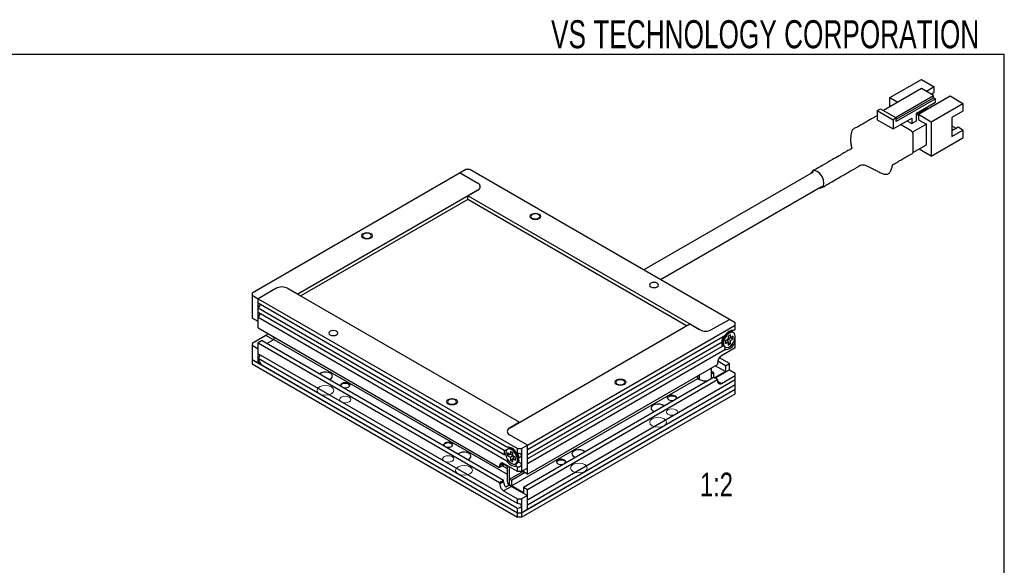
# Model space of a CAD drawing. Header units: millimetres. Extents: x 6 to 294, y 6 to 202.
# Tile 5 of 5: x 203 to 291, y 153 to 202. Entities that reach past the tile are written whole.
import ezdxf

# ---------------------------------------------------------------- set-up
doc = ezdxf.new("R2010")
doc.units = ezdxf.units.MM
doc.styles.add('SLDTEXTSTYLE0', font='TXT', dxfattribs={"width": 0.75})
doc.styles.add('SLDTEXTSTYLE1', font='TXT', dxfattribs={"width": 0.7})

msp = doc.modelspace()

# ---------------------------------------------------------------- linework, layer by layer
at = {"color": 7, "linetype": 'Continuous', "lineweight": 25}
for p, q in [((291.144, 199.039), (5.901, 199.039)), ((291.144, 6.453), (291.144, 199.039)), ((280.914, 195.192), (283.742, 196.825)), ((283.742, 196.825), (284.891, 196.162)), ((284.891, 196.162), (284.184, 195.754)), ((284.891, 195.672), (284.891, 196.162)), ((283.76, 195.999), (280.366, 194.039)), ((280.914, 194.356), (280.914, 195.192)), ((280.914, 195.192), (281.638, 194.774)), ((281.426, 193.427), (284.82, 195.386)), ((281.497, 193.264), (284.82, 195.182)), ((283.477, 193.713), (286.305, 195.345)), ((284.82, 195.386), (283.76, 195.999)), ((284.608, 195.509), (284.891, 195.672)), ((284.82, 195.182), (284.82, 195.386)), ((284.997, 195.08), (284.82, 195.182)), ((286.305, 195.345), (287.454, 194.682)), ((284.997, 195.08), (281.497, 193.06)), ((283.3, 193.815), (284.997, 194.794)), ((284.007, 194.141), (284.219, 194.264)), ((284.219, 194.264), (284.29, 194.386)), ((284.626, 193.049), (287.454, 194.682)), ((284.997, 194.794), (284.997, 195.08)), ((287.454, 194.682), (287.454, 193.998)), ((279.8, 194.039), (280.083, 194.203)), ((279.8, 194.039), (281.214, 193.223)), ((279.8, 194.039), (279.8, 193.223)), ((280.083, 194.203), (281.497, 193.386)), ((281.497, 193.386), (281.214, 193.223)), ((281.497, 193.06), (281.497, 193.386)), ((283.3, 193.121), (283.3, 193.815)), ((283.3, 193.733), (283.477, 193.631)), ((283.327, 193.717), (284.166, 194.202)), ((283.477, 193.713), (283.477, 193.223)), ((283.477, 193.713), (284.626, 193.049)), ((284.007, 194.141), (283.936, 194.182)), ((284.007, 194.223), (284.007, 194.141)), ((284.139, 194.218), (284.166, 194.202)), ((284.166, 194.111), (284.166, 194.202)), ((287.454, 193.998), (286.464, 193.427)), ((286.464, 193.427), (286.464, 191.732)), ((279.8, 193.223), (281.214, 192.406)), ((281.214, 192.406), (282.876, 193.366)), ((281.214, 193.223), (281.214, 192.406)), ((282.823, 192.233), (281.868, 192.784)), ((282.452, 193.121), (282.876, 192.876)), ((282.452, 193.121), (282.452, 193.121)), ((282.876, 193.366), (282.876, 192.876)), ((282.876, 192.876), (283.3, 193.121)), ((284.184, 192.814), (282.948, 192.101)), ((283.477, 193.223), (284.184, 192.814)), ((284.184, 190.977), (284.184, 192.814)), ((284.626, 193.049), (284.626, 189.987)), ((286.464, 192.681), (286.862, 192.452)), ((287.03, 192.549), (286.464, 192.222)), ((287.454, 192.304), (287.03, 192.549)), ((283, 190.334), (283, 191.927)), ((284.626, 189.987), (287.454, 191.62)), ((286.464, 191.732), (287.454, 192.304)), ((287.454, 192.304), (287.454, 191.62)), ((282.991, 190.288), (284.184, 190.977)), ((284.626, 189.987), (283.547, 190.61)), ((242.558, 188.481), (223.996, 177.765)), ((243.088, 188.787), (242.558, 188.481)), ((242.558, 188.481), (244.149, 187.562)), ((243.441, 188.787), (243.088, 188.787)), ((266.599, 175.418), (243.441, 188.787)), ((274.069, 188.555), (258.956, 179.831)), ((260.456, 178.965), (274.819, 187.256)), ((244.149, 186.95), (228.062, 177.663)), ((243.265, 186.44), (244.149, 186.95)), ((263.948, 174.5), (243.265, 186.44)), ((243.265, 186.113), (243.265, 186.44)), ((243.265, 186.113), (228.345, 177.5)), ((262.781, 174.847), (243.265, 186.113)), ((223.996, 177.765), (223.996, 177.561)), ((223.996, 177.561), (224.526, 177.255)), ((223.996, 177.561), (223.996, 176.949)), ((226.117, 178.173), (224.526, 177.255)), ((228.062, 177.663), (227.178, 178.173)), ((227.178, 178.173), (247.861, 166.233)), ((223.996, 176.949), (223.996, 176.132)), ((224.526, 175.214), (224.526, 177.255)), ((224.526, 177.255), (247.684, 163.886)), ((224.526, 176.847), (224.526, 177.255)), ((246.741, 164.022), (224.526, 176.847)), ((223.996, 176.132), (223.996, 175.52)), ((224.526, 176.438), (246.506, 163.75)), ((224.526, 176.03), (224.526, 176.438)), ((246.506, 163.342), (224.526, 176.03)), ((224.526, 175.214), (223.996, 175.52)), ((224.526, 174.662), (224.526, 175.622)), ((224.526, 175.622), (246.741, 162.797)), ((246.977, 165.723), (263.064, 175.01)), ((263.064, 175.01), (263.948, 174.5)), ((265.008, 174.5), (266.599, 175.418)), ((267.13, 175.112), (266.599, 175.418)), ((267.13, 174.908), (267.13, 175.112)), ((224.526, 174.662), (246.093, 162.212)), ((248.568, 164.192), (267.13, 174.908)), ((266.352, 174.132), (266.288, 174.088)), ((266.528, 174.234), (266.352, 174.132)), ((266.498, 174.217), (266.445, 174.247)), ((266.705, 174.05), (266.493, 173.928)), ((266.705, 173.765), (266.705, 174.05)), ((266.974, 174.231), (266.903, 174.271)), ((267.13, 174.5), (267.012, 174.431)), ((267.13, 174.5), (267.13, 174.908)), ((225.233, 173.989), (223.996, 173.274)), ((223.996, 173.274), (223.996, 173.07)), ((224.88, 173.519), (224.526, 173.315)), ((224.526, 172.356), (224.526, 173.315)), ((224.526, 173.315), (246.093, 160.865)), ((224.88, 173.519), (246.447, 161.069)), ((225.322, 173.264), (225.941, 173.621)), ((225.741, 173.914), (225.768, 173.946)), ((225.782, 173.938), (225.741, 173.914)), ((225.941, 173.799), (225.741, 173.914)), ((225.941, 173.846), (225.941, 173.621)), ((225.941, 173.621), (246.757, 161.604)), ((266.187, 173.955), (248.568, 163.784)), ((248.568, 163.376), (265.951, 173.411)), ((265.945, 173.381), (265.998, 173.351)), ((265.998, 173.52), (265.998, 173.316)), ((266.493, 173.642), (266.246, 173.499)), ((266.246, 173.499), (266.246, 173.254)), ((266.246, 173.254), (266.493, 173.397)), ((266.412, 173.595), (266.493, 173.397)), ((266.45, 173.503), (266.45, 173.617)), ((266.493, 173.928), (266.493, 173.642)), ((266.493, 173.736), (266.705, 173.765)), ((266.493, 173.692), (266.592, 173.75)), ((266.493, 173.642), (266.705, 173.52)), ((266.493, 173.397), (266.493, 173.111)), ((266.493, 173.356), (266.705, 173.234)), ((266.493, 173.111), (266.705, 173.234)), ((266.953, 173.908), (266.705, 173.765)), ((266.705, 173.52), (266.953, 173.663)), ((266.705, 173.234), (266.705, 173.52)), ((266.741, 173.785), (266.953, 173.663)), ((266.862, 173.205), (267.012, 173.207)), ((266.953, 173.663), (266.953, 173.908)), ((267.012, 173.207), (267.13, 173.275)), ((267.13, 173.737), (267.13, 173.887)), ((267.13, 172.866), (267.13, 173.275)), ((224.526, 172.764), (223.996, 173.07)), ((223.996, 173.07), (223.996, 172.458)), ((223.996, 172.458), (223.996, 171.845)), ((224.526, 171.539), (224.526, 172.764)), ((247.684, 158.987), (224.526, 172.356)), ((265.951, 173.003), (248.568, 162.968)), ((248.568, 162.559), (266.187, 172.731)), ((267.13, 172.866), (265.892, 172.152)), ((266.154, 172.972), (266.224, 172.931)), ((223.996, 171.845), (247.684, 158.171)), ((223.996, 171.845), (223.996, 171.437)), ((223.996, 171.845), (224.526, 171.539)), ((223.996, 171.437), (247.684, 157.762)), ((224.526, 171.947), (247.684, 158.579)), ((224.526, 171.866), (224.526, 171.947)), ((224.526, 171.866), (224.809, 171.376)), ((224.668, 171.621), (224.526, 171.539)), ((265.539, 171.54), (265.539, 171.397)), ((266.246, 171.274), (265.555, 171.673)), ((266.599, 171.478), (265.712, 171.991)), ((266.246, 171.274), (266.599, 171.478)), ((266.599, 170.927), (266.599, 171.478)), ((224.809, 171.376), (247.684, 158.171)), ((248.568, 161.6), (265.539, 171.397)), ((265.008, 170.56), (265.008, 171.091)), ((265.185, 170.662), (265.008, 170.764)), ((265.008, 170.56), (265.185, 170.662)), ((265.185, 170.662), (265.185, 170.254)), ((266.246, 170.764), (265.273, 170.203)), ((265.309, 170.182), (266.599, 170.927)), ((266.246, 170.764), (265.344, 171.284)), ((266.246, 171.274), (266.246, 170.764)), ((266.599, 170.927), (267.13, 170.621)), ((267.13, 170.417), (267.13, 170.621)), ((247.154, 160.559), (263.771, 170.152)), ((248.214, 160.457), (265.185, 170.254)), ((248.568, 160.253), (265.539, 170.05)), ((267.13, 170.009), (248.568, 159.293)), ((263.771, 170.152), (263.771, 170.376)), ((263.771, 170.152), (263.948, 170.049)), ((265.539, 170.05), (265.185, 170.254)), ((265.539, 170.05), (265.539, 169.907)), ((265.892, 169.702), (267.13, 170.417)), ((267.13, 170.009), (267.13, 170.417)), ((248.038, 158.171), (267.13, 169.192)), ((248.038, 157.762), (267.13, 168.784)), ((248.568, 158.885), (267.13, 169.6)), ((248.568, 158.477), (267.13, 169.192)), ((267.13, 169.192), (267.13, 169.6)), ((267.13, 168.784), (267.13, 169.192)), ((247.861, 166.233), (246.977, 165.723)), ((248.568, 164.192), (246.977, 165.111)), ((246.85, 163.862), (246.779, 163.821)), ((247.048, 163.355), (246.8, 163.498)), ((246.8, 163.498), (246.8, 163.253)), ((247.26, 163.519), (247.048, 163.641)), ((247.048, 163.641), (247.048, 163.355)), ((247.401, 163.723), (247.225, 163.825)), ((247.308, 163.838), (247.255, 163.807)), ((247.26, 163.233), (247.26, 163.519)), ((247.465, 163.679), (247.401, 163.723)), ((247.684, 163.478), (247.566, 163.546)), ((247.684, 163.886), (248.038, 163.886)), ((247.684, 163.478), (247.684, 163.886)), ((248.038, 163.886), (248.568, 164.192)), ((248.038, 163.886), (248.038, 163.274)), ((248.568, 163.784), (248.568, 164.192)), ((248.568, 162.151), (248.568, 164.192)), ((247.012, 163.376), (246.8, 163.253)), ((246.8, 163.253), (247.048, 163.111)), ((247.26, 163.327), (247.048, 163.355)), ((247.26, 163.233), (247.048, 163.111)), ((247.048, 163.111), (247.048, 162.825)), ((247.26, 162.947), (247.048, 162.825)), ((247.048, 162.825), (247.26, 162.702)), ((247.161, 163.34), (247.26, 163.283)), ((247.507, 163.09), (247.26, 163.233)), ((247.341, 163.186), (247.26, 162.988)), ((247.26, 162.702), (247.26, 162.988)), ((247.26, 162.988), (247.507, 162.845)), ((247.303, 163.208), (247.303, 163.093)), ((247.507, 162.845), (247.507, 163.09)), ((247.755, 162.906), (247.755, 163.111)), ((248.038, 163.274), (248.038, 162.457)), ((248.568, 162.968), (248.568, 163.376)), ((246.447, 162.559), (246.093, 162.355)), ((246.447, 162.416), (246.093, 162.212)), ((246.093, 162.355), (246.093, 162.212)), ((246.34, 162.355), (246.757, 162.114)), ((247.684, 161.845), (246.447, 162.559)), ((246.447, 162.416), (246.447, 162.559)), ((246.447, 162.498), (246.757, 162.318)), ((246.757, 162.38), (246.757, 160.967)), ((246.977, 161.171), (246.977, 162.253)), ((246.977, 161.171), (248.214, 161.885)), ((247.154, 161.069), (248.321, 161.743)), ((247.529, 162.522), (247.599, 162.563)), ((247.566, 162.321), (247.684, 162.253)), ((247.684, 161.845), (247.684, 162.253)), ((248.038, 161.845), (247.684, 161.845)), ((248.038, 162.457), (248.038, 161.845)), ((248.568, 162.151), (248.038, 161.845)), ((248.214, 161.947), (248.214, 161.804)), ((248.568, 161.6), (248.214, 161.804)), ((248.568, 161.6), (248.568, 162.559)), ((246.093, 160.865), (246.447, 161.069)), ((246.447, 160.926), (246.093, 160.722)), ((246.093, 160.865), (246.093, 160.722)), ((246.447, 160.926), (246.447, 161.069)), ((246.977, 161.171), (247.154, 161.069)), ((247.154, 161.069), (247.154, 160.559)), ((247.154, 160.518), (246.447, 160.11)), ((246.447, 160.11), (247.684, 159.395)), ((247, 160.648), (246.646, 160.444)), ((246.977, 160.661), (247, 160.648)), ((248.214, 159.946), (247.154, 160.559)), ((247.154, 160.518), (248.568, 159.701)), ((248.214, 160.457), (248.214, 159.946)), ((248.214, 160.457), (248.568, 160.253)), ((248.568, 159.293), (248.568, 160.253)), ((247.684, 158.987), (247.684, 159.395)), ((247.684, 159.395), (248.038, 159.395)), ((248.568, 159.701), (248.038, 159.395)), ((248.038, 159.395), (248.038, 158.783)), ((248.568, 158.477), (248.568, 159.701)), ((247.684, 158.171), (247.684, 158.579)), ((248.038, 158.783), (248.038, 158.171)), ((248.038, 158.171), (248.568, 158.477)), ((248.568, 158.477), (248.568, 158.885)), ((247.684, 157.762), (247.684, 158.171)), ((247.684, 158.171), (248.038, 158.171)), ((248.038, 157.762), (247.684, 157.762)), ((248.038, 158.171), (248.038, 157.762))]:
    msp.add_line(p, q, dxfattribs=at)
at = {"color": 8, "linetype": 'Continuous', "lineweight": 25}
for p, q in [((225.905, 173.601), (225.233, 173.989)), ((265.008, 170.152), (265.008, 170.56)), ((263.948, 170.049), (263.948, 170.478)), ((265.539, 169.907), (265.892, 169.702)), ((246.977, 160.661), (246.977, 161.171))]:
    msp.add_line(p, q, dxfattribs=at)
at = {"color": 7, "linetype": 'Continuous', "lineweight": 25, "flags": 128}
for points in [[(282.947, 190.22), (282.948, 190.22), (282.986, 190.264), (283, 190.334)], [(275.045, 187.559), (274.999, 187.851), (274.869, 188.151), (274.674, 188.414), (274.444, 188.6), (274.214, 188.68), (274.019, 188.642), (273.888, 188.492), (273.88, 188.446)], [(274.629, 187.147), (274.674, 187.132), (274.869, 187.17), (274.999, 187.319), (275.045, 187.559)], [(248.992, 184.766), (248.906, 184.691), (248.875, 184.603), (248.906, 184.514), (248.992, 184.439), (249.122, 184.389), (249.275, 184.372), (249.428, 184.389), (249.558, 184.439), (249.645, 184.514), (249.675, 184.603), (249.645, 184.691), (249.558, 184.766), (249.428, 184.816), (249.275, 184.834), (249.122, 184.816), (248.992, 184.766)], [(233.966, 182.705), (234.096, 182.654), (234.249, 182.637), (234.402, 182.654), (234.532, 182.705), (234.619, 182.779), (234.649, 182.868), (234.619, 182.956), (234.532, 183.031), (234.402, 183.081), (234.249, 183.099), (234.096, 183.081), (233.966, 183.031), (233.88, 182.956), (233.849, 182.868), (233.88, 182.779), (233.966, 182.705)], [(259.599, 178.643), (259.512, 178.568), (259.482, 178.48), (259.512, 178.391), (259.599, 178.316), (259.729, 178.266), (259.882, 178.249), (260.035, 178.266), (260.165, 178.316), (260.251, 178.391), (260.282, 178.48), (260.251, 178.568), (260.165, 178.643), (260.035, 178.693), (259.882, 178.711), (259.729, 178.693), (259.599, 178.643)], [(231.527, 174.03), (231.613, 174.105), (231.644, 174.193), (231.613, 174.282), (231.527, 174.357), (231.397, 174.407), (231.244, 174.424), (231.091, 174.407), (230.961, 174.357), (230.874, 174.282), (230.844, 174.193), (230.874, 174.105), (230.961, 174.03), (231.091, 173.98), (231.244, 173.963), (231.397, 173.98), (231.527, 174.03)], [(266.903, 174.271), (266.819, 174.302), (266.659, 174.291), (266.485, 174.207), (266.315, 174.06), (266.169, 173.865), (266.062, 173.644), (266.005, 173.421), (266.005, 173.219), (266.062, 173.061), (266.154, 172.972)], [(267.13, 173.887), (267.101, 174.069), (267.018, 174.199), (266.889, 174.261), (266.729, 174.25), (266.555, 174.166), (266.386, 174.019), (266.24, 173.824), (266.133, 173.603), (266.076, 173.38), (266.076, 173.178), (266.133, 173.02), (266.24, 172.923), (266.386, 172.897), (266.555, 172.945), (266.729, 173.062), (266.889, 173.236), (267.018, 173.446), (267.101, 173.672), (267.13, 173.887)], [(266.592, 174.266), (266.541, 174.272), (266.461, 174.26)], [(265.942, 173.361), (265.991, 173.258), (266.002, 173.245)], [(267.13, 173.275), (267.13, 173.313), (267.13, 173.357), (267.13, 173.404), (267.13, 173.454), (267.13, 173.504), (267.13, 173.554), (267.13, 173.601), (267.13, 173.644), (267.13, 173.683)], [(230.881, 170.055), (230.895, 170.06), (231.049, 170.149), (231.14, 170.262), (231.159, 170.387), (231.103, 170.508), (230.979, 170.611), (230.801, 170.683), (230.591, 170.715), (230.375, 170.704), (230.178, 170.651), (230.025, 170.563), (230.015, 170.555)], [(232.138, 169.329), (232.151, 169.326), (232.305, 169.308), (232.458, 169.326), (232.587, 169.376), (232.674, 169.451), (232.705, 169.539), (232.674, 169.628), (232.587, 169.702), (232.458, 169.753), (232.305, 169.77), (232.151, 169.753), (232.022, 169.702), (231.935, 169.628), (231.905, 169.539), (231.935, 169.451), (231.941, 169.443)], [(231.906, 169.519), (231.914, 169.549), (231.978, 169.631), (232.091, 169.694), (232.236, 169.726), (232.392, 169.724), (232.535, 169.687), (232.643, 169.622), (232.699, 169.538), (232.703, 169.519)], [(257.159, 169.969), (257.03, 170.019), (256.877, 170.036), (256.723, 170.019), (256.594, 169.969), (256.507, 169.894), (256.477, 169.805), (256.507, 169.717), (256.594, 169.642), (256.723, 169.592), (256.877, 169.574), (257.03, 169.592), (257.159, 169.642), (257.246, 169.717), (257.277, 169.805), (257.246, 169.894), (257.159, 169.969)], [(267.13, 169.6), (267.13, 169.644), (267.13, 169.694), (267.13, 169.748), (267.13, 169.804), (267.13, 169.861), (267.13, 169.915), (267.13, 169.965), (267.13, 170.009)], [(242.133, 167.907), (242.22, 167.982), (242.25, 168.07), (242.22, 168.159), (242.133, 168.234), (242.004, 168.284), (241.85, 168.301), (241.697, 168.284), (241.568, 168.234), (241.481, 168.159), (241.45, 168.07), (241.481, 167.982), (241.568, 167.907), (241.697, 167.857), (241.85, 167.839), (242.004, 167.857), (242.133, 167.907)], [(261.836, 168.321), (261.842, 168.328), (261.873, 168.417), (261.842, 168.505), (261.756, 168.58), (261.626, 168.63), (261.473, 168.648), (261.32, 168.63), (261.19, 168.58), (261.103, 168.505), (261.073, 168.417), (261.103, 168.328), (261.19, 168.253), (261.32, 168.203), (261.473, 168.186), (261.626, 168.203), (261.639, 168.207)], [(261.074, 168.396), (261.082, 168.427), (261.146, 168.509), (261.259, 168.571), (261.405, 168.603), (261.561, 168.601), (261.703, 168.565), (261.811, 168.499), (261.867, 168.415), (261.871, 168.396)], [(260.757, 167.697), (260.747, 167.705), (260.594, 167.794), (260.397, 167.847), (260.181, 167.858), (259.971, 167.825), (259.793, 167.753), (259.669, 167.651), (259.613, 167.53), (259.632, 167.405), (259.723, 167.291), (259.877, 167.203), (259.891, 167.197)], [(241.33, 164.023), (241.344, 164.019), (241.497, 164.002), (241.65, 164.019), (241.78, 164.069), (241.866, 164.144), (241.897, 164.233), (241.866, 164.321), (241.78, 164.396), (241.65, 164.446), (241.497, 164.463), (241.344, 164.446), (241.214, 164.396), (241.127, 164.321), (241.097, 164.233), (241.127, 164.144), (241.133, 164.136)], [(241.099, 164.212), (241.107, 164.242), (241.17, 164.325), (241.283, 164.387), (241.429, 164.419), (241.585, 164.417), (241.727, 164.38), (241.835, 164.315), (241.891, 164.231), (241.895, 164.212)], [(243.256, 162.911), (243.27, 162.916), (243.423, 163.005), (243.515, 163.119), (243.534, 163.243), (243.478, 163.365), (243.353, 163.467), (243.175, 163.539), (242.966, 163.571), (242.749, 163.561), (242.553, 163.508), (242.399, 163.419), (242.39, 163.411)], [(247.684, 162.866), (247.655, 163.081), (247.572, 163.306), (247.444, 163.517), (247.284, 163.69), (247.11, 163.807), (246.941, 163.856), (246.795, 163.83), (246.687, 163.733), (246.631, 163.575), (246.631, 163.373), (246.687, 163.15), (246.795, 162.929), (246.941, 162.734), (247.11, 162.587), (247.284, 162.503), (247.444, 162.492), (247.572, 162.554), (247.655, 162.683), (247.684, 162.866)], [(247.755, 162.906), (247.726, 163.122), (247.643, 163.347), (247.515, 163.558), (247.355, 163.731), (247.181, 163.848), (247.011, 163.896), (246.865, 163.871), (246.85, 163.862)], [(247.292, 163.851), (247.285, 163.853), (247.161, 163.857)], [(253.686, 163.615), (253.676, 163.623), (253.523, 163.712), (253.326, 163.765), (253.11, 163.776), (252.9, 163.743), (252.722, 163.671), (252.598, 163.569), (252.542, 163.448), (252.561, 163.323), (252.652, 163.209), (252.806, 163.121), (252.819, 163.115)], [(251.937, 162.606), (251.943, 162.613), (251.973, 162.702), (251.943, 162.79), (251.856, 162.865), (251.726, 162.915), (251.573, 162.933), (251.42, 162.915), (251.29, 162.865), (251.204, 162.79), (251.173, 162.702), (251.204, 162.613), (251.29, 162.539), (251.42, 162.488), (251.573, 162.471), (251.726, 162.488), (251.74, 162.492)], [(251.175, 162.681), (251.183, 162.712), (251.246, 162.794), (251.359, 162.856), (251.505, 162.888), (251.661, 162.886), (251.804, 162.85), (251.911, 162.784), (251.967, 162.7), (251.972, 162.681)]]:
    msp.add_lwpolyline(points, dxfattribs=at)
at = {"color": 7, "linetype": 'Continuous', "lineweight": 0, "flags": 128}
for points in [[(248.922, 184.807), (249.084, 184.869), (249.275, 184.891), (249.466, 184.869), (249.629, 184.807), (249.737, 184.713), (249.775, 184.603), (249.737, 184.492), (249.629, 184.399), (249.466, 184.336), (249.275, 184.314), (249.084, 184.336), (248.922, 184.399), (248.813, 184.492), (248.775, 184.603), (248.813, 184.713), (248.922, 184.807)], [(233.896, 182.664), (233.787, 182.757), (233.749, 182.868), (233.787, 182.978), (233.896, 183.072), (234.058, 183.134), (234.249, 183.156), (234.44, 183.134), (234.603, 183.072), (234.711, 182.978), (234.749, 182.868), (234.711, 182.757), (234.603, 182.664), (234.44, 182.601), (234.249, 182.579), (234.058, 182.601), (233.896, 182.664)], [(257.23, 170.009), (257.338, 169.916), (257.377, 169.805), (257.338, 169.695), (257.23, 169.601), (257.068, 169.539), (256.877, 169.517), (256.685, 169.539), (256.523, 169.601), (256.415, 169.695), (256.377, 169.805), (256.415, 169.916), (256.523, 170.009), (256.685, 170.072), (256.877, 170.094), (257.068, 170.072), (257.23, 170.009)], [(230.006, 169.396), (229.844, 169.256), (229.787, 169.09), (229.844, 168.924), (230.006, 168.784), (230.25, 168.69), (230.537, 168.657), (230.824, 168.69), (231.067, 168.784), (231.23, 168.924), (231.287, 169.09), (231.23, 169.256), (231.067, 169.396), (230.824, 169.49), (230.537, 169.523), (230.25, 169.49), (230.006, 169.396)], [(231.951, 168.478), (231.843, 168.384), (231.805, 168.274), (231.843, 168.163), (231.951, 168.069), (232.113, 168.007), (232.305, 167.985), (232.496, 168.007), (232.658, 168.069), (232.766, 168.163), (232.805, 168.274), (232.766, 168.384), (232.658, 168.478), (232.496, 168.54), (232.305, 168.562), (232.113, 168.54), (231.951, 168.478)], [(242.204, 167.866), (242.042, 167.804), (241.85, 167.782), (241.659, 167.804), (241.497, 167.866), (241.389, 167.96), (241.35, 168.07), (241.389, 168.181), (241.497, 168.274), (241.659, 168.337), (241.85, 168.359), (242.042, 168.337), (242.204, 168.274), (242.312, 168.181), (242.35, 168.07), (242.312, 167.96), (242.204, 167.866)], [(261.119, 166.947), (261.281, 166.884), (261.473, 166.862), (261.664, 166.884), (261.826, 166.947), (261.935, 167.041), (261.973, 167.151), (261.935, 167.261), (261.826, 167.355), (261.664, 167.418), (261.473, 167.44), (261.281, 167.418), (261.119, 167.355), (261.011, 167.261), (260.973, 167.151), (261.011, 167.041), (261.119, 166.947)], [(259.705, 165.926), (259.948, 165.833), (260.235, 165.8), (260.522, 165.833), (260.766, 165.926), (260.928, 166.067), (260.985, 166.233), (260.928, 166.398), (260.766, 166.539), (260.522, 166.633), (260.235, 166.666), (259.948, 166.633), (259.705, 166.539), (259.542, 166.398), (259.485, 166.233), (259.542, 166.067), (259.705, 165.926)], [(241.143, 163.171), (241.035, 163.077), (240.997, 162.967), (241.035, 162.856), (241.143, 162.763), (241.306, 162.7), (241.497, 162.678), (241.688, 162.7), (241.85, 162.763), (241.959, 162.856), (241.997, 162.967), (241.959, 163.077), (241.85, 163.171), (241.688, 163.234), (241.497, 163.256), (241.306, 163.234), (241.143, 163.171)], [(242.381, 162.253), (242.218, 162.112), (242.161, 161.946), (242.218, 161.781), (242.381, 161.64), (242.624, 161.546), (242.911, 161.513), (243.198, 161.546), (243.441, 161.64), (243.604, 161.781), (243.661, 161.946), (243.604, 162.112), (243.441, 162.253), (243.198, 162.346), (242.911, 162.379), (242.624, 162.346), (242.381, 162.253)], [(252.634, 161.844), (252.877, 161.75), (253.164, 161.718), (253.451, 161.75), (253.695, 161.844), (253.857, 161.985), (253.914, 162.151), (253.857, 162.316), (253.695, 162.457), (253.451, 162.551), (253.164, 162.583), (252.877, 162.551), (252.634, 162.457), (252.471, 162.316), (252.414, 162.151), (252.471, 161.985), (252.634, 161.844)]]:
    msp.add_lwpolyline(points, dxfattribs=at)
at = {"color": 7, "linetype": 'Continuous', "lineweight": 25}
for centre, radius, start, end in [((282.616, 191.909), 0.384, 2.60545, 57.39453), ((244.032, 187.256), 0.327, 290.78334, 69.21666), ((226.648, 177.15), 1.153, 62.60975, 117.39021), ((224.328, 176.757), 0.375, 301.87318, 358.13225), ((224.328, 175.94), 0.375, 301.87318, 358.13225), ((224.891, 174.553), 0.661, 301.24402, 322.36838), ((264.478, 175.523), 1.153, 242.60975, 297.39021), ((266.953, 173.581), 0.852, 86.04161, 153.95301), ((266.815, 173.207), 0.888, 166.70942, 193.29058), ((266.765, 173.483), 0.768, 144.54015, 177.24065), ((266.246, 173.581), 0.852, 266.04151, 333.95311), ((224.328, 172.266), 0.375, 301.87314, 358.13228), ((266.306, 171.505), 0.768, 122.60538, 177.39468), ((264.475, 171.068), 1.147, 242.6441, 277.5995), ((265.754, 169.872), 0.218, 170.78575, 309.20336), ((247.093, 165.417), 0.327, 110.78334, 249.21666), ((247.37, 163.546), 0.888, 166.7093, 193.2907), ((246.8, 163.172), 0.852, 26.04702, 93.95836), ((246.988, 163.074), 0.768, 2.75922, 35.45999), ((247.507, 163.172), 0.852, 206.0469, 273.95848), ((247.397, 162.862), 0.361, 304.16502, 7.14696), ((246.309, 162.39), 0.218, 50.79668, 189.21407), ((247.221, 160.964), 0.775, 182.76954, 222.13973), ((247.133, 161.004), 0.377, 185.69448, 245.62565), ((246.861, 160.757), 0.768, 182.60551, 237.39451), ((247.476, 161.057), 0.628, 220.66487, 239.12638)]:
    msp.add_arc(centre, radius, start, end, dxfattribs=at)
for centre, start_param, end_param in [((247.684, 163.274), 0, 1.570796), ((247.684, 163.274), 5.036649, 6.283185), ((247.684, 162.457), 0, 1.246537), ((247.684, 162.457), 4.712389, 6.283185), ((247.684, 158.783), 0, 1.570796), ((247.684, 158.783), 4.712389, 6.283185)]:
    msp.add_ellipse(centre, major_axis=(0.354, 0), ratio=0.577382, start_param=start_param, end_param=end_param, dxfattribs=at)
for points, knots in [([(279.8, 193.593), (279.706, 193.539), (279.449, 193.391), (279.058, 193.166), (278.656, 192.931), (278.35, 192.759), (278.114, 192.613), (277.883, 192.525), (277.708, 192.424), (277.592, 192.319), (277.503, 192.191), (277.466, 191.984), (277.428, 191.721), (277.413, 191.425), (277.432, 191.176), (277.46, 190.992), (277.488, 190.855), (277.514, 190.746), (277.521, 190.698), (277.516, 190.677), (277.505, 190.642), (277.47, 190.619), (277.402, 190.579), (277.258, 190.508), (277.058, 190.405), (276.778, 190.231), (276.35, 189.976), (275.746, 189.625), (274.945, 189.171), (274.347, 188.829), (274.017, 188.641)], [0, 0, 0, 0, 0.037561, 0.101967, 0.155145, 0.198438, 0.221398, 0.252409, 0.277258, 0.28838, 0.298951, 0.321142, 0.345943, 0.373978, 0.405615, 0.421413, 0.435448, 0.460416, 0.483772, 0.506802, 0.528849, 0.539255, 0.548814, 0.569887, 0.592049, 0.628439, 0.683084, 0.763199, 0.868973, 1, 1, 1, 1]), ([(274.87, 187.171), (275.107, 187.308), (275.549, 187.566), (276.163, 187.928), (276.684, 188.232), (277.112, 188.478), (277.449, 188.667), (277.727, 188.819), (277.967, 188.947), (278.172, 189.1), (278.399, 189.224), (278.64, 189.209), (278.901, 189.1), (279.173, 188.962), (279.457, 188.817), (279.776, 188.653), (280.097, 188.49), (280.383, 188.365), (280.585, 188.345), (280.723, 188.372), (280.817, 188.416), (280.905, 188.489), (280.987, 188.601), (281.053, 188.754), (281.098, 188.917), (281.133, 189.048), (281.162, 189.135), (281.18, 189.178), (281.196, 189.209), (281.211, 189.231), (281.231, 189.251), (281.299, 189.295), (281.451, 189.328), (281.735, 189.546), (282.089, 189.739), (282.506, 189.972), (282.793, 190.133), (282.947, 190.22)], [0, 0, 0, 0, 0.088164, 0.164733, 0.229455, 0.282274, 0.323247, 0.353378, 0.382776, 0.41515, 0.445911, 0.478969, 0.512618, 0.534168, 0.561284, 0.595855, 0.629299, 0.655396, 0.677909, 0.68881, 0.698628, 0.70801, 0.719328, 0.734551, 0.751899, 0.766808, 0.772337, 0.776298, 0.779036, 0.78136, 0.784234, 0.78781, 0.809432, 0.844258, 0.893428, 0.942375, 1, 1, 1, 1]), ([(267.012, 174.431), (266.965, 174.424), (266.888, 174.411), (266.798, 174.385), (266.751, 174.365), (266.728, 174.353), (266.716, 174.34), (266.719, 174.324), (266.733, 174.311), (266.756, 174.3), (266.762, 174.297)], [0, 0, 0, 0, 0.280865, 0.469583, 0.540012, 0.611152, 0.672564, 0.764703, 0.941037, 1, 1, 1, 1]), ([(265.951, 173.411), (265.953, 173.441), (265.956, 173.508), (265.979, 173.654), (266.02, 173.795), (266.068, 173.872), (266.082, 173.895)], [0, 0, 0, 0, 0.237636, 0.540114, 0.86004, 1, 1, 1, 1]), ([(266.051, 173.086), (266.043, 173.09), (266.007, 173.11), (265.975, 173.109), (265.955, 173.075), (265.952, 173.023), (265.951, 173.003)], [0, 0, 0, 0, 0.09922, 0.424029, 0.781539, 1, 1, 1, 1]), ([(266.187, 172.731), (266.198, 172.759), (266.216, 172.806), (266.223, 172.878), (266.22, 172.92), (266.215, 172.932), (266.215, 172.933)], [0, 0, 0, 0, 0.514187, 0.859684, 0.98862, 1, 1, 1, 1]), ([(246.506, 163.75), (246.552, 163.752), (246.649, 163.756), (246.735, 163.782), (246.779, 163.796)], [0, 0, 0, 0, 0.481372, 1, 1, 1, 1]), ([(247.006, 163.896), (247.009, 163.898), (247.023, 163.905), (247.033, 163.916), (247.038, 163.929), (247.027, 163.942), (247.007, 163.954), (246.968, 163.97), (246.878, 163.999), (246.799, 164.012), (246.741, 164.022)], [0, 0, 0, 0, 0.042876, 0.158411, 0.274786, 0.342367, 0.410298, 0.490881, 0.631039, 1, 1, 1, 1]), ([(246.65, 163.317), (246.639, 163.321), (246.594, 163.341), (246.544, 163.341), (246.506, 163.342)], [0, 0, 0, 0, 0.230644, 1, 1, 1, 1]), ([(246.741, 162.797), (246.788, 162.79), (246.842, 162.782), (246.893, 162.794), (246.899, 162.796)], [0, 0, 0, 0, 0.878311, 1, 1, 1, 1]), ([(247.678, 163.472), (247.695, 163.443), (247.74, 163.364), (247.779, 163.221), (247.791, 163.128), (247.797, 163.08)], [0, 0, 0, 0, 0.2258381, 0.6000884, 1, 1, 1, 1]), ([(247.797, 162.651), (247.796, 162.653), (247.791, 162.678), (247.773, 162.703), (247.736, 162.698), (247.694, 162.674), (247.685, 162.668)], [0, 0, 0, 0, 0.046385, 0.449938, 0.876769, 1, 1, 1, 1]), ([(247.797, 162.651), (247.809, 162.71), (247.84, 162.852), (247.813, 162.996), (247.797, 163.08)], [0, 0, 0, 0, 0.411326, 1, 1, 1, 1]), ([(247.54, 162.53), (247.54, 162.529), (247.535, 162.517), (247.531, 162.483), (247.534, 162.406), (247.552, 162.357), (247.566, 162.321)], [0, 0, 0, 0, 0.009352, 0.144723, 0.380177, 1, 1, 1, 1])]:
    msp.add_open_spline(points, degree=3, knots=knots, dxfattribs=at)

# ---------------------------------------------------------------- texts
at = {"color": 7, "linetype": 'Continuous', "lineweight": 0}
for s, insert, char_height, attachment_point, style in [('VS TECHNOLOGY CORPORATION', (288.908, 202.099), 2.5, 3, 'SLDTEXTSTYLE1'), ('1:2', (263.97, 161.743), 2.1167, 1, 'SLDTEXTSTYLE0')]:
    msp.add_mtext(s, dxfattribs=dict(at, insert=insert, char_height=char_height, attachment_point=attachment_point, style=style))

doc.saveas('drawing.dxf')
